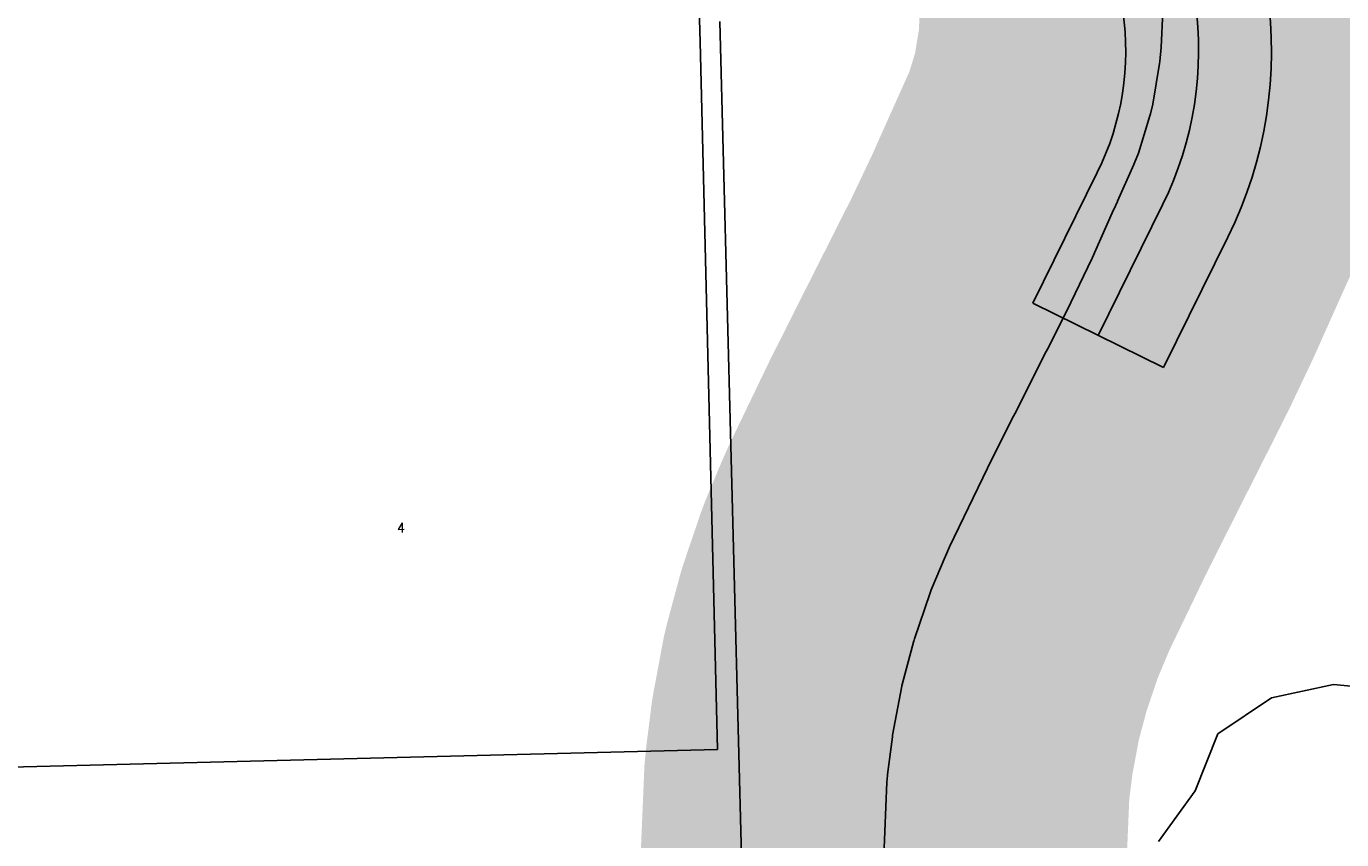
# Model space of a CAD drawing. Header units: feet. Extents: x 18803 to 104580, y -6601 to 116448.
# Tile 72 of 95: x 65699 to 67052, y 87571 to 88409. Entities that reach past the tile are written whole.
import ezdxf

# ---------------------------------------------------------------- set-up
doc = ezdxf.new("R2010")
doc.units = ezdxf.units.FT
doc.header["$LTSCALE"] = 100
doc.header["$MEASUREMENT"] = 0
doc.linetypes.add('DASHED', pattern=[0.75, 0.5, -0.25])
for name, color, linetype in [('ELPC BOLD TITLE SHEET', 3, 'Continuous'), ('ELPC-XIST', 6, 'Continuous'), ('ELRGOV-SECTION', 253, 'DASHED'), ('ELRP', 252, 'Continuous'), ('ETRP', 3, 'Continuous'), ('SL-VICINITY MAP', 2, 'Continuous')]:
    doc.layers.add(name, color=color, linetype=linetype)
doc.styles.add('L100', font='simplex.shx', dxfattribs={"height": 10})

msp = doc.modelspace()

# ---------------------------------------------------------------- linework, layer by layer
at = {"layer": 'ELPC BOLD TITLE SHEET', "const_width": 500}
msp.add_lwpolyline([(66576.31588682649, 87266.05308846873), (66575.84898846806, 87322.73525732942), (66575.84807888, 87322.97584171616), (66575.8481969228, 87323.04206195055), (66577.08535878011, 87425.67045021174), (66577.0854270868, 87425.6759712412), (66577.08549382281, 87425.68145921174), (66577.09103603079, 87426.12542911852), (66577.09863634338, 87426.50833303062), (66579.82591533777, 87526.69441562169), (66579.83728021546, 87527.03525765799), (66579.89574018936, 87528.5187150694), (66579.89717602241, 87528.55345168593), (66579.8985690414, 87528.58819975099), (66584.15462052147, 87630.02273942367), (66584.81615745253, 87637.1008653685), (66584.92479786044, 87638.09277862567), (66589.80083347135, 87676.89789638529), (66589.90069524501, 87677.52861445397), (66590.04824727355, 87678.38360960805), (66599.47521210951, 87728.82261438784), (66599.66988233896, 87729.66146258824), (66599.92834201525, 87730.69362257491), (66612.04917038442, 87775.76515420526), (66612.25132559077, 87776.45649100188), (66612.63317116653, 87777.66486363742), (66628.71823814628, 87824.98423208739), (66629.56736437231, 87827.21065378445), (66629.92135359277, 87828.09629191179), (66644.21422673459, 87862.26894283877), (66644.50013746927, 87862.93028756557), (66648.69219490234, 87872.31857083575), (66687.72660894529, 87953.39758855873), (66687.9023533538, 87953.75660087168), (66688.20842216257, 87954.37161850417), (66714.61778166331, 88007.00370101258), (66714.62667682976, 88007.02141453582), (66715.79561191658, 88009.34742151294), (66715.80497444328, 88009.36600519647), (66715.81435176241, 88009.38464883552), (66748.26476174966, 88073.74263572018), (66748.2651730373, 88073.74345145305), (66749.41991580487, 88076.03380389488), (66749.42616988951, 88076.04622833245), (66749.432444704, 88076.05868073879), (66772.40257383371, 88121.71563035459), (66772.46866960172, 88121.84773343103), (66773.55034464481, 88124.02163571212), (66795.34082204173, 88169.8947793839), (66795.63186550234, 88170.52462089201), (66797.79945417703, 88175.34908646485), (66817.57523487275, 88219.69572181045), (66817.59011148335, 88219.72893853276), (66817.60495305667, 88219.76217236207), (66821.42069946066, 88228.26962654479), (66821.43119521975, 88228.29300452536), (66838.44448896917, 88266.14991370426), (66839.13244016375, 88267.79097405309), (66843.08036542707, 88277.92161751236), (66854.87019524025, 88316.18731944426), (66855.45333982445, 88318.31248368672), (66857.89144150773, 88328.41634368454), (66864.82774872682, 88370.24403344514), (66865.11444304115, 88372.38345492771), (66866.62432181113, 88387.11942771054), (66868.13086855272, 88423.60370557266), (66868.11515747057, 88426.78108011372), (66867.25126196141, 88443.68845063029), (66863.21571416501, 88477.32655556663), (66862.81173959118, 88479.91786279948), (66860.37640478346, 88492.59387653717), (66849.79858235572, 88528.97430251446), (66848.88266820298, 88531.72556820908), (66845.18551835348, 88541.55614346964), (66826.79424698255, 88578.40470099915), (66825.53247154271, 88580.71279246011), (66821.09623557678, 88588.15285645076), (66801.90553626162, 88619.720793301), (66797.50631682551, 88625.90659937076), (66796.4634396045, 88627.3010743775), (66765.18770261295, 88667.0952420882)], dxfattribs=at)
at = {"layer": 'ELPC-XIST'}
msp.add_lwpolyline([(66868.13086855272, 88423.60370557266), (66866.62432181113, 88387.11942771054), (66865.11444304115, 88372.38345492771), (66864.82774872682, 88370.24403344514), (66857.89144150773, 88328.41634368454), (66855.45333982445, 88318.31248368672), (66854.87019524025, 88316.18731944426), (66843.08036542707, 88277.92161751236), (66839.13244016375, 88267.79097405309), (66838.44448896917, 88266.14991370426), (66821.43119521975, 88228.29300452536), (66821.42069946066, 88228.26962654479), (66817.60495305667, 88219.76217236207), (66817.59011148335, 88219.72893853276), (66817.57523487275, 88219.69572181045), (66797.79945417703, 88175.34908646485), (66795.63186550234, 88170.52462089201), (66795.34082204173, 88169.8947793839), (66773.55034464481, 88124.02163571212), (66772.46866960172, 88121.84773343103), (66772.40257383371, 88121.71563035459), (66749.432444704, 88076.05868073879), (66749.42616988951, 88076.04622833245), (66749.41991580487, 88076.03380389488), (66748.2651730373, 88073.74345145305), (66748.26476174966, 88073.74263572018), (66715.81435176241, 88009.38464883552), (66715.80497444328, 88009.36600519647), (66715.79561191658, 88009.34742151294), (66714.62667682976, 88007.02141453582), (66714.61778166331, 88007.00370101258), (66688.20842216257, 87954.37161850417), (66687.9023533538, 87953.75660087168), (66687.72660894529, 87953.39758855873), (66648.69219490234, 87872.31857083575), (66644.50013746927, 87862.93028756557), (66644.21422673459, 87862.26894283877), (66629.92135359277, 87828.09629191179), (66629.56736437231, 87827.21065378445), (66628.71823814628, 87824.98423208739), (66612.63317116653, 87777.66486363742), (66612.25132559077, 87776.45649100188), (66612.04917038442, 87775.76515420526), (66599.92834201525, 87730.69362257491), (66599.66988233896, 87729.66146258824), (66599.47521210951, 87728.82261438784), (66590.04824727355, 87678.38360960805), (66589.90069524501, 87677.52861445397), (66589.80083347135, 87676.89789638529), (66584.92479786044, 87638.09277862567), (66584.81615745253, 87637.1008653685), (66584.15462052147, 87630.02273942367), (66579.8985690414, 87528.58819975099)], dxfattribs=at)
at = {"layer": 'ELRGOV-SECTION', "ltscale": 50}
msp.add_line((66316.18947809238, 92162.21944567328), (66513.64728379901, 84469.1528531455), dxfattribs=at)
at = {"layer": 'ELRP'}
for p, q in [((66391.87590068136, 88392.56992193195), (66384.35714181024, 88697.8073330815)), ((66409.77758761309, 87663.80976247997), (66391.87590068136, 88392.56992193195)), ((66800.72717217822, 88257.92480048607), (66734.28072110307, 88123.4448051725)), ((66867.96716983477, 88224.70157494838), (66801.52071876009, 88090.22157963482)), ((66935.20716749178, 88191.47834941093), (66868.76071641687, 88056.99835409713)), ((66734.28072110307, 88123.4448051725), (66868.76071641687, 88056.99835409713)), ((66409.77758761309, 87663.80976247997), (65554.11589988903, 87642.37985203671))]:
    msp.add_line(p, q, dxfattribs=at)
for centre, radius, start, end in [((66546.91859435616, 88383.3314024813), 433.0999999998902, 333.7060618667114, 42.63106186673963), ((66546.9185943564, 88383.3314024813), 358.0999999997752, 333.7060618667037, 42.63106186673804), ((66546.91859435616, 88383.33140248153), 283.0999999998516, 333.7060618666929, 42.63106186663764)]:
    msp.add_arc(centre, radius, start, end, dxfattribs=at)
at = {"layer": 'SL-VICINITY MAP'}
msp.add_lwpolyline([(66863.56535264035, 87568.97610125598), (66901.46352128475, 87621.297500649), (66924.74167452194, 87679.80686945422), (66980.0314643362, 87717.03933861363), (67043.69468579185, 87730.51637413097), (67105.50318953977, 87724.86429947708)], dxfattribs=at)

# ---------------------------------------------------------------- texts
at = {"layer": 'ETRP', "style": 'L100'}
msp.add_text('4', height=10, rotation=1.437441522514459, dxfattribs=at).set_placement((66079.85505901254, 87887.09890911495))

doc.saveas('drawing.dxf')
